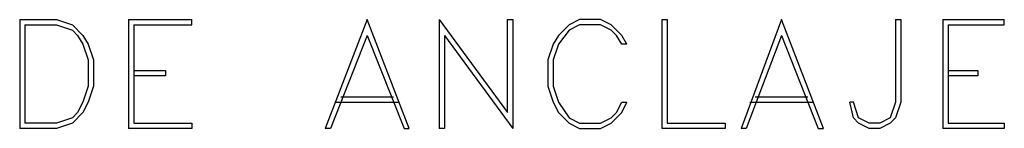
# Model space of a CAD drawing. Header units: millimetres. Extents: x 8 to 202, y 3 to 294.
# Tile 5 of 10: x 106.89 to 130.64, y 57.98 to 60.61. Entities that reach past the tile are written whole.
import ezdxf

# ---------------------------------------------------------------- set-up
doc = ezdxf.new("R2010")
doc.units = ezdxf.units.MM
doc.layers.add('DGE_CONTORNOS', color=7, linetype='Continuous', lineweight=0)

msp = doc.modelspace()

# ---------------------------------------------------------------- linework, layer by layer
at = {"layer": 'DGE_CONTORNOS', "lineweight": 25}
for points in [[(106.8917, 60.6074), (106.8917, 57.9827)], [(106.8917, 60.6074), (107.7807, 60.6074), (108.1617, 60.4804), (108.4157, 60.2264), (108.5427, 60.0147), (108.6697, 59.6337), (108.6697, 58.9987), (108.5427, 58.6177), (108.4157, 58.3637), (108.1617, 58.1097), (107.7807, 57.9827), (106.8917, 57.9827)], [(109.5163, 60.6074), (109.5163, 57.9827)], [(109.5163, 60.6074), (111.0403, 60.6074)], [(109.6433, 60.4804), (111.0403, 60.4804), (111.0403, 60.6074)], [(115.2737, 60.6074), (114.2577, 57.9827)], [(115.2737, 60.2264), (116.1627, 57.9827), (116.2897, 57.9827), (115.2737, 60.6074)], [(117.0093, 60.6074), (117.0093, 57.9827)], [(117.0093, 60.6074), (118.6603, 58.3637), (118.6603, 60.6074), (118.7873, 60.6074), (118.7873, 57.9827)], [(121.539, 60.0147), (121.412, 60.2264), (121.158, 60.4804), (120.904, 60.6074), (120.396, 60.6074), (120.142, 60.4804), (119.888, 60.2264), (119.761, 60.0147), (119.634, 59.6337), (119.634, 58.9987), (119.761, 58.6177), (119.888, 58.3637), (120.142, 58.1097), (120.396, 57.9827), (120.904, 57.9827), (121.158, 58.1097), (121.412, 58.3637), (121.539, 58.6177)], [(122.3857, 57.9827), (122.3857, 60.6074), (122.5127, 60.6074), (122.5127, 58.1097), (123.9097, 58.1097), (123.9097, 57.9827), (122.3857, 57.9827)], [(125.2643, 60.6074), (124.2907, 57.9827)], [(125.2643, 60.2264), (126.1533, 57.9827), (126.2803, 57.9827), (125.2643, 60.6074)], [(128.016, 60.6074), (128.016, 58.6177), (127.889, 58.2367), (127.635, 58.1097), (127.381, 58.1097), (127.127, 58.2367), (127, 58.6177), (126.9153, 58.6177)], [(128.016, 60.6074), (128.143, 60.6074), (128.143, 58.6177), (128.016, 58.2367), (127.889, 58.1097), (127.635, 57.9827), (127.381, 57.9827), (127.127, 58.1097), (127, 58.2367), (126.9153, 58.6177)], [(129.159, 60.6074), (129.159, 57.9827)], [(129.159, 60.6074), (130.6407, 60.6074)], [(129.286, 60.4804), (130.6407, 60.4804), (130.6407, 60.6074)], [(107.0187, 60.4804), (107.0187, 58.1097)], [(107.0187, 60.4804), (107.7807, 60.4804), (108.1617, 60.3534), (108.2887, 60.2264), (108.4157, 60.0147), (108.5427, 59.6337), (108.5427, 58.9987), (108.4157, 58.6177), (108.2887, 58.3637), (108.1617, 58.2367), (107.7807, 58.1097), (107.0187, 58.1097)], [(109.6433, 60.4804), (109.6433, 58.1097)], [(121.539, 60.0147), (121.412, 60.0147), (121.285, 60.2264), (121.158, 60.3534), (120.904, 60.4804), (120.396, 60.4804), (120.142, 60.3534), (119.888, 60.0147), (119.761, 59.6337), (119.761, 58.9987), (119.888, 58.6177), (120.142, 58.2367), (120.396, 58.1097), (120.904, 58.1097), (121.158, 58.2367), (121.285, 58.3637), (121.412, 58.6177), (121.539, 58.6177)], [(129.286, 60.4804), (129.286, 58.1097)], [(115.2737, 60.2264), (114.3847, 57.9827), (114.2577, 57.9827)], [(117.1363, 60.2264), (117.1363, 57.9827), (117.0093, 57.9827)], [(117.1363, 60.2264), (118.7873, 57.9827)], [(125.2643, 60.2264), (124.4177, 57.9827), (124.2907, 57.9827)], [(109.6433, 59.3797), (110.4053, 59.3797), (110.4053, 59.2527), (109.6433, 59.2527)], [(129.286, 59.3797), (130.0057, 59.3797), (130.0057, 59.2527), (129.286, 59.2527)], [(114.6387, 58.7447), (115.9087, 58.7447)], [(124.6293, 58.7447), (125.8993, 58.7447)], [(114.5117, 58.6177), (116.0357, 58.6177)], [(124.5023, 58.6177), (126.0263, 58.6177)], [(109.6433, 58.1097), (111.0403, 58.1097), (111.0403, 57.9827), (109.5163, 57.9827)], [(129.286, 58.1097), (130.6407, 58.1097), (130.6407, 57.9827), (129.159, 57.9827)]]:
    msp.add_lwpolyline(points, dxfattribs=at)

doc.saveas('drawing.dxf')
